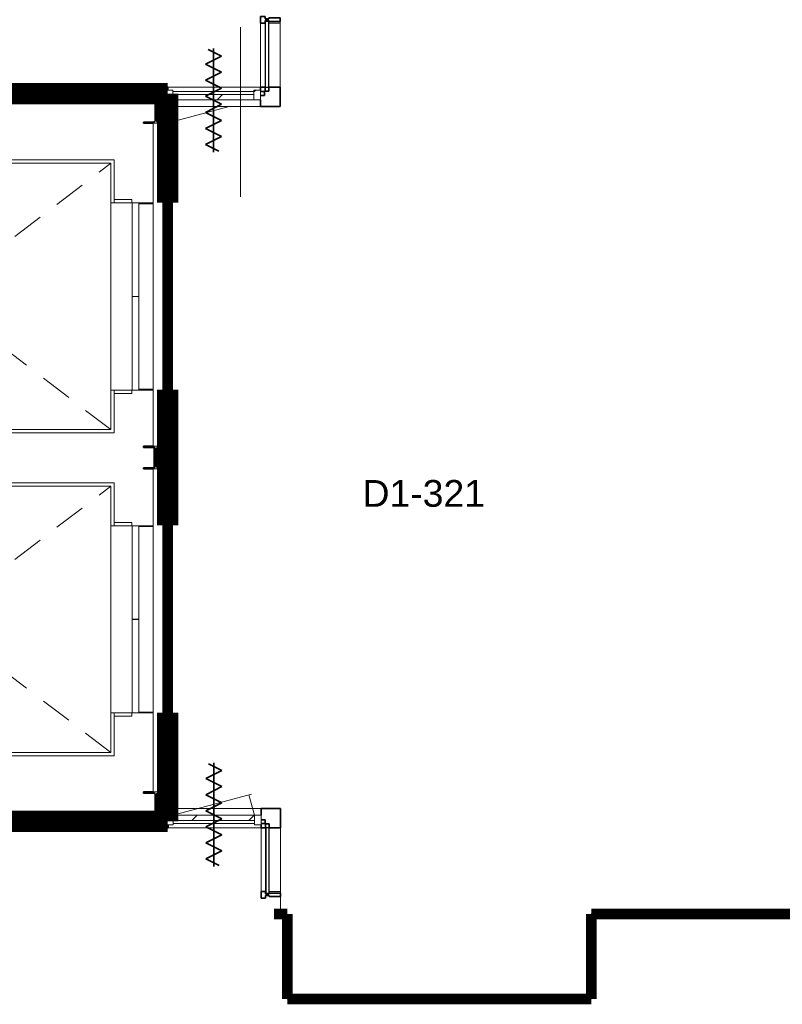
# Model space of a CAD drawing. Extents: x -2538 to 83400, y -8040 to 61900.
# Tile 69 of 105: x 68547 to 74254, y -8040 to -675. Entities that reach past the tile are written whole.
import ezdxf

# ---------------------------------------------------------------- set-up
doc = ezdxf.new("R2010")
doc.units = 0
doc.header["$LTSCALE"] = 100
for name, pattern in [('Overhead', [3.96875, 2.38125, -1.5875]), ('SCHEIDING_BRANDWEREND20', [7.2, 0.8, -1.6, 0.8, -0.8, 0.8, -1.6, 0.8]), ('SCHEIDING_BRANDWEREND60', [3.2, 0.8, -1.6, 0.8]), ('stramien', [22.225, 12.7, -3.175, 3.175, -3.175])]:
    doc.linetypes.add(name, pattern=pattern)
for name, color, linetype, lineweight in [('00---0--FM-RUIMTENR', 7, 'Continuous', 18), ('BA20----_WANDEN', 14, 'Continuous', 50), ('BL$7A---_STRAMIEN', 7, 'Continuous', 18), ('BL20----_WANDEN', 7, 'Continuous', 25), ('BL23----_VLOEREN', 11, 'Continuous', 18), ('BL28----_CONSTRUCTIES', 4, 'Continuous', 18), ('BL30----_BRANDSYMBOLEN', 14, 'Continuous', 35), ('BL30----_KOZIJNEN', 14, 'Continuous', 25), ('BL40----_BRANDWERENDESCHEIDING_20MIN', 150, 'SCHEIDING_BRANDWEREND20', 80), ('BL40----_BRANDWERENDESCHEIDING_60MIN', 84, 'SCHEIDING_BRANDWEREND60', 158), ('BL661---_LIFTEN', 7, 'Continuous', 18), ('BL70----_IN-VAST', 6, 'Continuous', 18)]:
    doc.layers.add(name, color=color, linetype=linetype, lineweight=lineweight)
doc.styles.add('Arial', font='arial.ttf', dxfattribs={"height": 200})
pattern_1 = [(45, (1253.4, 5927.3), (-500, 500), []), (45, (1423.4, 5927.3), (-500, 500), []), (45, (1433.4, 5927.3), (-500, 500), []), (45, (1443.4, 5927.3), (-500, 500), []), (45, (1453.4, 5927.3), (-500, 500), []), (45, (1463.4, 5927.3), (-500, 500), []), (45, (1473.4, 5927.3), (-500, 500), []), (45, (1483.4, 5927.3), (-500, 500), [])]

# ---------------------------------------------------------------- blocks, each defined once
blk = doc.blocks.new('Rectangular Mullion - 30_CW_inwendigehoek_L-1359166-1')
at = {"layer": 'BL30----_KOZIJNEN', "lineweight": 35}
for p, q in [((0, 75), (-145.5, 75)), ((-145.5, 75), (-145.5, 25)), ((0, -70.5), (0, 75)), ((-145.5, -48), (-145.5, -70.5)), ((-145.5, -70.5), (-111.5, -70.5)), ((-145.3, -8.5), (-115.5, -8.5)), ((-115.5, -36.5), (-145.3, -36.5)), ((-115.5, -8.5), (-115.5, -36.5)), ((-111.5, -70.5), (-111.5, -40.5)), ((-111.5, -40.5), (-83.5, -40.5)), ((-83.5, -40.5), (-83.5, -70.5)), ((-83.5, -70.5), (0, -70.5))]:
    blk.add_line(p, q, dxfattribs=at)
blk = doc.blocks.new('Rectangular Mullion - 30_CW_vliesgevelprofiel-1359167-1')
at = {"layer": 'BL30----_KOZIJNEN', "lineweight": 35}
for p, q in [((-38, 39), (-38, 75)), ((-38, 75), (-12, 75)), ((-12, 75), (-12, 39)), ((-38, -8.5), (-38, 29.5)), ((-12, 29.5), (-12, -8.5)), ((-50, -70.5), (-50, -48)), ((0, -70.5), (-50, -70.5)), ((-38.2, -36.5), (-31, -36.5)), ((-31, -8.5), (-38, -8.5)), ((-31, -36.5), (-31, -8.5)), ((-12, -8.5), (-19, -8.5)), ((-19, -8.5), (-19, -36.5)), ((-19, -36.5), (0, -36.5)), ((0, -36.5), (0, -70.5))]:
    blk.add_line(p, q, dxfattribs=at)
blk = doc.blocks.new('Rectangular Mullion - 30_CW_vliesgevelprofiel-1359162-1')
at = {"layer": 'BL30----_KOZIJNEN', "lineweight": 18}
for p, q in [((69658, -6625.55), (69658, -6575.55)), ((70353, -6575.55), (69658, -6575.55)), ((70303.2, -6687.05), (69696.2, -6687.05)), ((70353, -6721.05), (69658, -6721.05))]:
    blk.add_line(p, q, dxfattribs=at)
blk = doc.blocks.new('66_GM_Lift Assembly - lift 2042x2663-2935366-1')
at = {"layer": 'BL661---_LIFTEN'}
for p, q in [((-1271, 350), (-1271, 3013)), ((-1271, 3013), (771, 3013)), ((-1246, 375), (-1246, 2988)), ((-1246, 2988), (746, 2988)), ((746, 2988), (746, 375)), ((771, 3013), (771, 350)), ((746, 375), (-1246, 375)), ((-950, 375), (-950, 218)), ((450, 375), (450, 218)), ((-950, 350), (-1271, 350)), ((-975, 350), (-975, 218)), ((771, 350), (450, 350)), ((475, 350), (475, 218)), ((-950, 218), (-975, 218)), ((-950, 215), (-950, 165)), ((-950, 215), (-251, 215)), ((-251, 165), (-950, 165)), ((-944, 163), (-950, 163)), ((-950, 163), (-950, 60)), ((-944, 60), (-944, 163)), ((-251, 215), (-251, 165)), ((-249, 215), (-249, 165)), ((-249, 215), (450, 215)), ((450, 165), (-249, 165)), ((450, 163), (444, 163)), ((444, 163), (444, 60)), ((450, 218), (475, 218)), ((450, 215), (450, 165)), ((450, 60), (450, 163))]:
    blk.add_line(p, q, dxfattribs=at)
at = {"layer": 'BL661---_LIFTEN', "linetype": 'Overhead'}
for p, q in [((-1246, 2988), (746, 375)), ((-1246, 375), (746, 2988))]:
    blk.add_line(p, q, dxfattribs=at)
blk = doc.blocks.new('32_WN_AMC_s_raam - 2415x700 2360__wbdbo20-2935369-1')
at = {"layer": 'BL30----_KOZIJNEN', "lineweight": 18}
for p, q in [((-1207.5, 60), (1207.5, 60)), ((-1207.5, -60), (-1207.5, 60)), ((1207.5, 60), (1207.5, -60)), ((1207.5, -60), (-1207.5, -60))]:
    blk.add_line(p, q, dxfattribs=at)
blk = doc.blocks.new('28_CL_staal - kolom - HEA - HE180A-V190-1')
at = {"layer": 'BL28----_CONSTRUCTIES', "lineweight": 35}
for p, q in [((-20, 85.5), (-90, 85.5)), ((-90, 85.5), (-90, 76)), ((-90, 76), (-18, 76)), ((18, 76), (90, 76)), ((90, 76), (90, 85)), ((-3, 61), (-3, -61)), ((3, -61), (3, 61)), ((-18, -76), (-90, -76)), ((-90, -76), (-90, -85.5)), ((-90, -85.5), (90, -85.5)), ((90, -76), (18, -76)), ((90, -85.5), (90, -76))]:
    blk.add_line(p, q, dxfattribs=at)
for centre, start, end in [((-18, 61), 0, 90), ((18, 61), 90, 180), ((-18, -61), 270, 0), ((18, -61), 180, 270)]:
    blk.add_arc(centre, 15, start, end, dxfattribs=at)
blk = doc.blocks.new('28_CL_staal - kolom - HEA - HE180A-V191-1')
at = {"layer": 'BL28----_CONSTRUCTIES'}
h = blk.add_hatch(dxfattribs=at)
h.set_pattern_fill('FP_616', color=256, style=0, pattern_type=2)
h.set_pattern_definition([(45, (-68311.6, 9877.3), (-500, 500), []), (45, (-68141.6, 9877.3), (-500, 500), []), (45, (-68131.6, 9877.3), (-500, 500), []), (45, (-68121.6, 9877.3), (-500, 500), []), (45, (-68111.6, 9877.3), (-500, 500), []), (45, (-68101.6, 9877.3), (-500, 500), []), (45, (-68091.6, 9877.3), (-500, 500), []), (45, (-68081.6, 9877.3), (-500, 500), [])])
h.paths.add_polyline_path([(-90, -85.5), (90, -85.5), (90, -76), (18, -76), (7.4, -71.6), (3, -61), (3, 61), (7.4, 71.6), (18, 76), (90, 76), (90, 85), (-90, 85.5), (-90, 76), (-18, 76), (-7.4, 71.6), (-3, 61), (-3, -61), (-7.4, -71.6), (-20, -76), (-90, -76)], flags=0)
at = {"layer": 'BL28----_CONSTRUCTIES', "lineweight": 35}
for p, q in [((-20, 85.5), (-90, 85.5)), ((-90, 85.5), (-90, 76)), ((-90, 76), (-18, 76)), ((18, 76), (90, 76)), ((90, 76), (90, 85)), ((-3, 61), (-3, -61)), ((3, -61), (3, 61)), ((-18, -76), (-90, -76)), ((-90, -76), (-90, -85.5)), ((-90, -85.5), (-20, -85.5)), ((90, -76), (18, -76)), ((90, -85.5), (90, -76))]:
    blk.add_line(p, q, dxfattribs=at)
for centre, start, end in [((-18, 61), 0, 90), ((18, 61), 90, 180), ((-18, -61), 270, 0), ((18, -61), 180, 270)]:
    blk.add_arc(centre, 15, start, end, dxfattribs=at)
blk = doc.blocks.new('28_CL_staal - kolom - HEA - HE180A-V192-1')
at = {"layer": 'BL28----_CONSTRUCTIES', "lineweight": 35}
for p, q in [((90, 85.5), (-90, 85.5)), ((-90, 85.5), (-90, 76)), ((-90, 76), (-18, 76)), ((18, 76), (90, 76)), ((90, 76), (90, 85.5)), ((-3, 61), (-3, -61)), ((3, -61), (3, 61)), ((-18, -76), (-90, -76)), ((-90, -76), (-90, -85.5)), ((-90, -85.5), (-20, -85.5)), ((90, -76), (18, -76)), ((90, -85.5), (90, -76))]:
    blk.add_line(p, q, dxfattribs=at)
for centre, start, end in [((-18, 61), 0, 90), ((18, 61), 90, 180), ((-18, -61), 270, 0), ((18, -61), 180, 270)]:
    blk.add_arc(centre, 15, start, end, dxfattribs=at)
blk = doc.blocks.new('Rectangular Mullion - 30_CW_vliesgevelprofiel-1377140-1')
at = {"layer": 'BL30----_KOZIJNEN', "lineweight": 35}
for p, q in [((-12, 75), (-38, 75)), ((-38, 75), (-38, -8.5)), ((-12, -8.5), (-12, 75)), ((-31, -36.5), (-50, -36.5)), ((-50, -36.5), (-50, -70.5)), ((-50, -70.5), (0, -70.5)), ((-38, -8.5), (-31, -8.5)), ((-31, -8.5), (-31, -36.5)), ((-19, -8.5), (-12, -8.5)), ((-19, -36.5), (-19, -8.5)), ((0, -36.5), (-19, -36.5)), ((0, -70.5), (0, -36.5))]:
    blk.add_line(p, q, dxfattribs=at)
blk = doc.blocks.new('System Panel - 31_CP_Glazed 1-1462134-1')
at = {"layer": 'BL30----_KOZIJNEN'}
for p, q in [((243.3, 35.5), (-243.3, 35.5)), ((-243.3, 35.5), (-243.3, 9.5)), ((-243.3, 9.5), (243.3, 9.5)), ((243.3, 9.5), (243.3, 35.5))]:
    blk.add_line(p, q, dxfattribs=at)
blk = doc.blocks.new('Rectangular Mullion - 30_CW_vliesgevelprofiel-1461642-1')
at = {"layer": 'BL30----_KOZIJNEN', "lineweight": 18}
for p, q in [((70353, -7195.5), (70353, -6721)), ((70387, -7195.5), (70387, -6721)), ((70415, -7195.5), (70415, -6721)), ((70498.5, -7195.5), (70498.5, -6721)), ((70498.5, -7195.5), (70415, -7195.5))]:
    blk.add_line(p, q, dxfattribs=at)
blk = doc.blocks.new('Rectangular Mullion - 30_CW_inwendigehoek_L-1463054-1')
at = {"layer": 'BL30----_KOZIJNEN', "lineweight": 35}
for p, q in [((-111.5, 70.5), (-145.5, 70.5)), ((-145.5, 70.5), (-145.5, 48)), ((-145.3, 36.5), (-115.5, 36.5)), ((-115.5, 8.5), (-145.3, 8.5)), ((-115.5, 36.5), (-115.5, 8.5)), ((-111.5, 40.5), (-111.5, 70.5)), ((-83.5, 40.5), (-111.5, 40.5)), ((0, 70.5), (-83.5, 70.5)), ((-83.5, 70.5), (-83.5, 40.5)), ((0, -75.1), (0, 70.5)), ((-145.5, -25), (-145.5, -75.1)), ((-145.5, -75.1), (0, -75.1))]:
    blk.add_line(p, q, dxfattribs=at)
blk = doc.blocks.new('Rectangular Mullion - 30_CW_vliesgevelprofiel-1463057-1')
at = {"layer": 'BL30----_KOZIJNEN', "lineweight": 35}
for p, q in [((-50, 48), (-50, 70.5)), ((-50, 70.5), (0, 70.5)), ((-31, 36.5), (-38.2, 36.5)), ((-38, 8.5), (-31, 8.5)), ((-38, -29.5), (-38, 8.5)), ((-31, 8.5), (-31, 36.5)), ((0, 36.5), (-19, 36.5)), ((-19, 36.5), (-19, 8.5)), ((-19, 8.5), (-12, 8.5)), ((-12, 8.5), (-12, -29.5)), ((0, 70.5), (0, 36.5)), ((-38, -75), (-38, -39)), ((-12, -39), (-12, -75)), ((-12, -75), (-38, -75))]:
    blk.add_line(p, q, dxfattribs=at)
blk = doc.blocks.new('Rectangular Mullion - 30_CW_vliesgevelprofiel-1463040-1')
at = {"layer": 'BL30----_KOZIJNEN', "lineweight": 18}
for p, q in [((70350, -1179), (69655, -1179)), ((70300.2, -1213), (69693.2, -1213)), ((69655, -1279), (69655, -1274.5)), ((69655, -1324.5), (69655, -1288.5)), ((70350, -1324.5), (69655, -1324.5))]:
    blk.add_line(p, q, dxfattribs=at)
blk = doc.blocks.new('System Panel - 31_CP_Glazed-1463055-1')
at = {"layer": 'BL30----_KOZIJNEN'}
for p, q in [((246, 35.5), (-246, 35.5)), ((-246, 35.5), (-246, 9.5)), ((-246, 9.5), (246, 9.5)), ((246, 9.5), (246, 35.5))]:
    blk.add_line(p, q, dxfattribs=at)
blk = doc.blocks.new('Rectangular Mullion - 30_CW_vliesgevelprofiel-1463056-1')
at = {"layer": 'BL30----_KOZIJNEN', "lineweight": 35}
for p, q in [((-38, -8.5), (-38, 75)), ((-38, 75), (-12, 75)), ((-12, 75), (-12, -8.5)), ((-50, -70.5), (-50, -36.5)), ((-50, -36.5), (-31, -36.5)), ((0, -70.5), (-50, -70.5)), ((-31, -8.5), (-38, -8.5)), ((-31, -36.5), (-31, -8.5)), ((-12, -8.5), (-19, -8.5)), ((-19, -8.5), (-19, -36.5)), ((-19, -36.5), (0, -36.5)), ((0, -36.5), (0, -70.5))]:
    blk.add_line(p, q, dxfattribs=at)
blk = doc.blocks.new('Rectangular Mullion - 30_CW_vliesgevelprofiel-1463048-1')
at = {"layer": 'BL30----_KOZIJNEN', "lineweight": 18}
for p, q in [((70350, -1179), (70350, -700)), ((70384, -1179), (70384, -700)), ((70412, -700), (70495.5, -700)), ((70412, -1179), (70412, -700)), ((70495.5, -1179), (70495.5, -700))]:
    blk.add_line(p, q, dxfattribs=at)
blk = doc.blocks.new('31_DR_AMC_a_br_enkele deur bruin_R_dt1 - 707x2074 negge 0mm_wbdbo20-2935375-1')
at = {"layer": 'BL30----_KOZIJNEN', "lineweight": 18}
h = blk.add_hatch(dxfattribs=at)
h.set_pattern_fill('FP_642', color=256, style=0, pattern_type=2)
h.set_pattern_definition([(45, (-68746.3, 12577.9), (-449.013, 449.013), []), (45, (-68587.56, 12577.9), (0, 898.0256), []), (45, (-68905.06, 12577.9), (0, 898.0256), [])])
h.paths.add_polyline_path([(-303.5, -48), (-303.5, 25), (-353.5, 25), (-353.5, -48)], flags=0)
h.paths.add_polyline_path([(353.5, -48), (353.5, 25), (303.5, 25), (303.5, -48)], flags=0)
h = blk.add_hatch(dxfattribs=at)
h.set_pattern_fill('FP_641', color=256, style=0, pattern_type=2)
h.set_pattern_definition([(45, (-68746.3, 12577.87), (-212.132, 212.132), [])])
h.paths.add_polyline_path([(303.5, -15), (303.5, 25), (-303.5, 25), (-303.5, -15), (191.7, -15)], flags=0)
at = {"layer": 'BL30----_BRANDSYMBOLEN'}
for p, q in [((60, 358.6), (-40, 408.6)), ((0, 416.3), (0, -358.7)), ((-60, 298.6), (60, 358.6)), ((60, 238.6), (-60, 298.6)), ((-60, 178.6), (60, 238.6)), ((60, 118.6), (-60, 178.6)), ((-60, 58.6), (60, 118.6)), ((60, -1.4), (-60, 58.6)), ((-60, -61.4), (60, -1.4)), ((60, -121.4), (-60, -61.4)), ((-60, -181.4), (60, -121.4)), ((60, -241.4), (-60, -181.4)), ((-60, -301.4), (60, -241.4)), ((40, -351.4), (-60, -301.4))]:
    blk.add_line(p, q, dxfattribs=at)
at = {"layer": 'BL30----_KOZIJNEN', "lineweight": 18}
for p, q in [((-303.5, 25), (282.2, 181.9)), ((303.5, 25), (262.8, 176.8)), ((-303.5, 25), (-353.5, 25)), ((-353.5, 25), (-353.5, -48)), ((303.5, 25), (-303.5, 25)), ((-303.5, 25), (-303.5, -15)), ((-303.5, -48), (-303.5, 25)), ((303.5, -15), (303.5, 25)), ((353.5, 25), (303.5, 25)), ((303.5, 25), (303.5, -48)), ((353.5, -48), (353.5, 25)), ((-353.5, -48), (-303.5, -48)), ((-303.5, -15), (303.5, -15)), ((303.5, -48), (353.5, -48))]:
    blk.add_line(p, q, dxfattribs=at)
blk = doc.blocks.new('31_DR_AMC_a_br_enkele deur bruin_R_dt1 - 707x2074 negge 0mm_wbdbo20-V201-1')
at = {"layer": 'BL30----_KOZIJNEN', "lineweight": 18}
h = blk.add_hatch(dxfattribs=at)
h.set_pattern_fill('FP_644', color=256, style=0, pattern_type=2)
h.set_pattern_definition([(225, (68743.3, -7176.8), (449.013, -449.013), []), (225, (68584.56, -7176.8), (6e-14, -898.0256), []), (225, (68902.06, -7176.8), (6e-14, -898.0256), [])])
h.paths.add_polyline_path([(353.5, 25), (303.5, 25), (303.5, -48), (353.5, -48), (353.5, -4.6)], flags=0)
h.paths.add_polyline_path([(-303.5, 25), (-353.5, 25), (-353.5, -48), (-303.5, -48), (-303.5, -4.6)], flags=0)
h = blk.add_hatch(dxfattribs=at)
h.set_pattern_fill('FP_643', color=256, style=0, pattern_type=2)
h.set_pattern_definition([(225, (68743.3, -7176.78), (212.132, -212.132), [])])
h.paths.add_polyline_path([(-303.5, 25), (-303.5, -15), (303.5, -15), (303.5, 25), (-194.7, 25)], flags=0)
at = {"layer": 'BL30----_BRANDSYMBOLEN'}
for p, q in [((60, 358.6), (-40, 408.6)), ((0, 416.3), (0, -358.7)), ((-60, 298.6), (60, 358.6)), ((60, 238.6), (-60, 298.6)), ((-60, 178.6), (60, 238.6)), ((60, 118.6), (-60, 178.6)), ((-60, 58.6), (60, 118.6)), ((60, -1.4), (-60, 58.6)), ((-60, -61.4), (60, -1.4)), ((60, -121.4), (-60, -61.4)), ((-60, -181.4), (60, -121.4)), ((60, -241.4), (-60, -181.4)), ((-60, -301.4), (60, -241.4)), ((40, -351.4), (-60, -301.4))]:
    blk.add_line(p, q, dxfattribs=at)
at = {"layer": 'BL30----_KOZIJNEN', "lineweight": 18}
for p, q in [((-116.9, 75), (282.2, 181.9)), ((290.1, 75), (262.8, 176.8)), ((-303.5, 25), (-353.5, 25)), ((-353.5, 25), (-353.5, -48)), ((303.5, 25), (-303.5, 25)), ((-303.5, 25), (-303.5, -15)), ((-303.5, -48), (-303.5, 25)), ((303.5, -15), (303.5, 25)), ((353.5, 25), (303.5, 25)), ((303.5, 25), (303.5, -48)), ((353.5, -48), (353.5, 25)), ((-353.5, -48), (-303.5, -48)), ((-303.5, -15), (303.5, -15)), ((303.5, -48), (353.5, -48))]:
    blk.add_line(p, q, dxfattribs=at)

msp = doc.modelspace()

# ---------------------------------------------------------------- hatches: boundary and pattern name
at = {"layer": 'BA20----_WANDEN', "lineweight": 18}
h = msp.add_hatch(dxfattribs=at)
h.set_pattern_fill('FP_608', color=256, style=0, pattern_type=2)
h.set_pattern_definition(pattern_1)
h.paths.add_polyline_path([(69475, -1279), (69605, -1279), (69605, -1179), (66114.3, -1179), (66114.3, -1279), (69208.6, -1279)], flags=0)
h = msp.add_hatch(dxfattribs=at)
h.set_pattern_fill('FP_617', color=256, angle=90, style=0, pattern_type=2)
h.set_pattern_definition([(180, (69655, -3954.75), (3e-14, -337.5), []), (180, (69655, -3936), (3e-14, -337.5), []), (180, (69655, -3917.25), (3e-14, -337.5), []), (180, (69655, -3898.5), (3e-14, -337.5), []), (180, (69655, -3879.75), (3e-14, -337.5), []), (180, (69655, -3861), (3e-14, -337.5), []), (180, (69655, -3842.25), (3e-14, -337.5), [])])
h.paths.add_polyline_path([(69583, -4026), (69630, -4026), (69630, -3874), (69583, -3874), (69580, -3875.2), (69580, -4024.8), (69582.8, -4025.9)], flags=0)
h = msp.add_hatch(dxfattribs=at)
h.set_pattern_fill('FP_608', color=256, style=0, pattern_type=2)
h.set_pattern_definition(pattern_1)
h.paths.add_polyline_path([(69583, -6721), (69608, -6721), (69608, -6621), (66114.3, -6621), (66114.3, -6721), (69559.8, -6721)], flags=0)

# ---------------------------------------------------------------- linework, layer by layer
at = {"layer": 'BL$7A---_STRAMIEN', "linetype": 'stramien'}
msp.add_line((70200, -2000), (70200, 60900), dxfattribs=at)
at = {"layer": 'BL20----_WANDEN', "lineweight": 50}
for p, q in [((69605, -1179), (66114.3, -1179)), ((69605, -1279), (69605, -1179)), ((66394.3, -1279), (69475, -1279)), ((69555, -3877.3), (69555, -4022.7)), ((69655, -4026), (69655, -3874)), ((69475, -6621), (66394.3, -6621)), ((69608, -6721), (69608, -6621)), ((66114.3, -6721), (69608, -6721))]:
    msp.add_line(p, q, dxfattribs=at)
at = {"layer": 'BL20----_WANDEN'}
for p, q in [((69580, -4024.8), (69580, -3875.2)), ((69630, -4026), (69630, -3874)), ((69642.5, -4026), (69642.5, -3874))]:
    msp.add_line(p, q, dxfattribs=at)
at = {"layer": 'BL23----_VLOEREN'}
for p, q in [((70495.5, -688), (70495.5, -700)), ((69655, -1324.5), (69655, -1440.5)), ((69655, -6459.5), (69655, -6575.5)), ((69655, -6575.5), (69658, -6575.5)), ((70498.5, -7195.5), (70498.5, -7207.5)), ((70498.5, -7233.5), (70498.5, -7365)), ((72825, -8000), (72825, -7360)), ((72825, -7360), (75925, -7360)), ((70498.5, -7365), (70550, -7365)), ((70550, -7365), (70550, -8000)), ((70550, -8000), (72825, -8000))]:
    msp.add_line(p, q, dxfattribs=at)
at = {"layer": 'BL40----_BRANDWERENDESCHEIDING_20MIN', "const_width": 80, "flags": 128}
for points in [[(69655, -2042.5), (69655, -3442.5)], [(69655, -4457.5), (69655, -5857.5)], [(70450, -7365), (70550, -7365)], [(70550, -7365), (70550, -8000)], [(72825, -8000), (72825, -7365)], [(72825, -7365), (74596.4, -7365)], [(70550, -8000), (72825, -8000)]]:
    msp.add_lwpolyline(points, dxfattribs=at)
at = {"layer": 'BL40----_BRANDWERENDESCHEIDING_60MIN', "const_width": 160, "flags": 128}
for points in [[(66164.3, -1229), (69655, -1229)], [(69655, -1229), (69655, -2042.5)], [(69655, -3442.5), (69655, -4457.5)], [(69655, -5857.5), (69655, -6671)], [(66164.3, -6671), (69655, -6671)]]:
    msp.add_lwpolyline(points, dxfattribs=at)

# ---------------------------------------------------------------- block references
at = {"layer": 'BL28----_CONSTRUCTIES'}
for name, p in [('28_CL_staal - kolom - HEA - HE180A-V192-1', (69565, -1364.5)), ('28_CL_staal - kolom - HEA - HE180A-V191-1', (69565, -3950)), ('28_CL_staal - kolom - HEA - HE180A-V190-1', (69565, -6535.5))]:
    msp.add_blockref(name, p, dxfattribs=at)
at = {"layer": 'BL30----_KOZIJNEN', "lineweight": 18, "extrusion": (0, 0, -1), "rotation": 90}
msp.add_blockref('Rectangular Mullion - 30_CW_vliesgevelprofiel-1463056-1', (-70420.5, -650), dxfattribs=at)
at = {"layer": 'BL30----_KOZIJNEN', "lineweight": 18}
for name, p in [('Rectangular Mullion - 30_CW_vliesgevelprofiel-1463048-1', (0, 0)), ('Rectangular Mullion - 30_CW_vliesgevelprofiel-1463040-1', (0, 0)), ('Rectangular Mullion - 30_CW_inwendigehoek_L-1463054-1', (70495.5, -1249.5)), ('Rectangular Mullion - 30_CW_vliesgevelprofiel-1359162-1', (0, 0)), ('Rectangular Mullion - 30_CW_inwendigehoek_L-1359166-1', (70498.5, -6650.5)), ('Rectangular Mullion - 30_CW_vliesgevelprofiel-1461642-1', (0, 0))]:
    msp.add_blockref(name, p, dxfattribs=at)
for name, p, rotation in [('System Panel - 31_CP_Glazed-1463055-1', (70420.5, -934), 90), ('System Panel - 31_CP_Glazed 1-1462134-1', (70423.5, -6964.2), 90), ('Rectangular Mullion - 30_CW_vliesgevelprofiel-1377140-1', (70423.5, -7245.5), 270)]:
    msp.add_blockref(name, p, dxfattribs=dict(at, rotation=rotation))
at = {"layer": 'BL30----_KOZIJNEN'}
for name, p, rotation in [('31_DR_AMC_a_br_enkele deur bruin_R_dt1 - 707x2074 negge 0mm_wbdbo20-V201-1', (69996.7, -1249.5), 180), ('32_WN_AMC_s_raam - 2415x700 2360__wbdbo20-2935369-1', (69605, -2657.5), 269.9999999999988), ('32_WN_AMC_s_raam - 2415x700 2360__wbdbo20-2935369-1', (69605, -5243), 269.9999999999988)]:
    msp.add_blockref(name, p, dxfattribs=dict(at, rotation=rotation))
at = {"layer": 'BL30----_KOZIJNEN', "lineweight": 18, "extrusion": (0, 0, -1)}
for name, p in [('Rectangular Mullion - 30_CW_vliesgevelprofiel-1463057-1', (-69605, -1249.5)), ('Rectangular Mullion - 30_CW_vliesgevelprofiel-1359167-1', (-69608, -6650.5))]:
    msp.add_blockref(name, p, dxfattribs=at)
at = {"layer": 'BL30----_KOZIJNEN'}
msp.add_blockref('31_DR_AMC_a_br_enkele deur bruin_R_dt1 - 707x2074 negge 0mm_wbdbo20-2935375-1', (69999.7, -6650.5), dxfattribs=at)
at = {"layer": 'BL70----_IN-VAST', "rotation": 89.99999999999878}
for p in [(69605, -2495.4), (69605, -4910.4)]:
    msp.add_blockref('66_GM_Lift Assembly - lift 2042x2663-2935366-1', p, dxfattribs=at)

# ---------------------------------------------------------------- texts
at = {"layer": '00---0--FM-RUIMTENR', "insert": (71112.8, -4118.3), "char_height": 200, "width": 1130.379, "attachment_point": 1, "style": 'Arial'}
msp.add_mtext('D1-321', dxfattribs=at)

doc.saveas('drawing.dxf')
